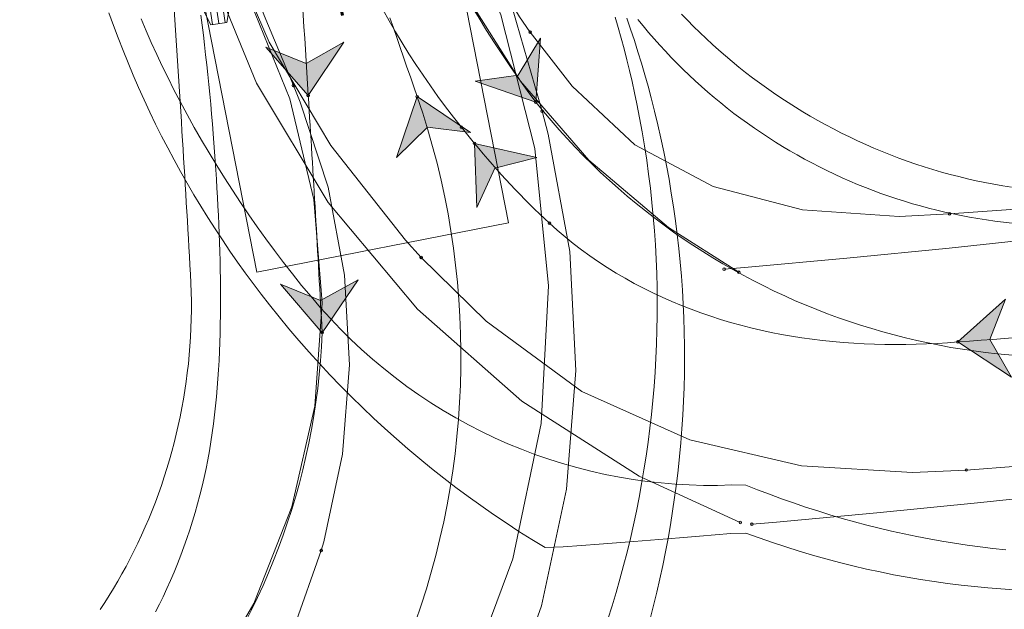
# Model space of a CAD drawing. Header units: metres. Extents: x -173 to 224, y -225 to 46.
# Tile 33 of 42: x 33.29 to 42.89, y 17.7 to 23.44. Entities that reach past the tile are written whole.
import ezdxf
from ezdxf.enums import TextEntityAlignment as Align

# ---------------------------------------------------------------- set-up
doc = ezdxf.new("R2010")
doc.units = ezdxf.units.M
doc.layers.add('X-XX-AL-M-250', color=7, linetype='Continuous', lineweight=18)
doc.styles.add('TSText', font='Simplex.shx')

# ---------------------------------------------------------------- blocks, each defined once
blk = doc.blocks.new('*U431')
at = {"layer": 'X-XX-AL-M-250', "color": 2, "linetype": 'Continuous', "lineweight": 0, "ltscale": 0.3048, "transparency": 33554687}
blk.add_circle((0, 0), 0.0127, dxfattribs=at)
blk = doc.blocks.new('*U433')
at = {"layer": 'X-XX-AL-M-250', "color": 2, "linetype": 'Continuous', "lineweight": 0, "ltscale": 0.3048, "transparency": 33554687}
blk.add_circle((0, 0), 0.0127, dxfattribs=at)
blk = doc.blocks.new('*U434')
at = {"layer": 'X-XX-AL-M-250', "color": 2, "linetype": 'Continuous', "lineweight": 0, "ltscale": 0.3048, "transparency": 33554687}
blk.add_circle((0, 0), 0.0127, dxfattribs=at)
blk = doc.blocks.new('*U435')
at = {"layer": 'X-XX-AL-M-250', "color": 2, "linetype": 'Continuous', "lineweight": 0, "ltscale": 0.3048, "transparency": 33554687}
blk.add_circle((0, 0), 0.0127, dxfattribs=at)
blk = doc.blocks.new('*U436')
at = {"layer": 'X-XX-AL-M-250', "color": 2, "linetype": 'Continuous', "lineweight": 0, "ltscale": 0.3048, "transparency": 33554687}
blk.add_circle((0, 0), 0.0127, dxfattribs=at)
blk = doc.blocks.new('*U437')
at = {"layer": 'X-XX-AL-M-250', "color": 2, "linetype": 'Continuous', "lineweight": 0, "ltscale": 0.3048, "transparency": 33554687}
blk.add_circle((0, 0), 0.0127, dxfattribs=at)
blk = doc.blocks.new('*U438')
at = {"layer": 'X-XX-AL-M-250', "color": 2, "linetype": 'Continuous', "lineweight": 0, "ltscale": 0.3048, "transparency": 33554687}
blk.add_circle((0, 0), 0.0127, dxfattribs=at)
blk = doc.blocks.new('*U440')
at = {"layer": 'X-XX-AL-M-250', "color": 2, "linetype": 'Continuous', "lineweight": 0, "ltscale": 0.3048, "transparency": 33554687}
blk.add_circle((0, 0), 0.0127, dxfattribs=at)
blk = doc.blocks.new('*U446')
at = {"layer": 'X-XX-AL-M-250', "color": 3, "linetype": 'Continuous', "ltscale": 0.3048, "transparency": 33554687, "flags": 128}
for points in [[(42.9949, 18.2748), (42.87, 18.2885), (42.7454, 18.3038), (42.6211, 18.3208), (42.4971, 18.3395), (42.3736, 18.3598), (42.2504, 18.3819), (42.1277, 18.4055), (42.0053, 18.4308), (41.8835, 18.4577), (41.762, 18.4863), (41.6411, 18.5165), (41.5206, 18.5483), (41.4007, 18.5817), (41.2814, 18.6168), (41.1626, 18.6535), (41.0443, 18.6917), (40.9266, 18.7316), (40.8095, 18.773), (40.6931, 18.8159), (40.5772, 18.8605), (40.462, 18.9065), (40.3262, 18.907), (40.1872, 18.9032), (40.0486, 18.9033), (39.9106, 18.9073), (39.773, 18.9147), (39.6362, 18.9261), (39.5, 18.9412), (39.3646, 18.9599), (39.23, 18.982), (39.0902, 19.0095), (38.9511, 19.0407), (38.8131, 19.0756), (38.6763, 19.1147), (38.5409, 19.1575), (38.4065, 19.204), (38.2736, 19.2542), (38.1424, 19.3084), (38.0128, 19.3661), (37.8848, 19.4273), (37.7584, 19.492), (37.6341, 19.5604), (37.5118, 19.6322), (37.3914, 19.7075), (37.2731, 19.7859), (37.1569, 19.8676), (37.0429, 19.9525), (36.9315, 20.0408), (36.8226, 20.1322), (36.7161, 20.2266), (36.6121, 20.3239), (36.5108, 20.4242), (36.4122, 20.5272), (36.3163, 20.6331), (36.2233, 20.7415), (36.1319, 20.8515), (36.0422, 20.9629), (35.9539, 21.0755), (35.8673, 21.1895), (35.7822, 21.3047), (35.6987, 21.4212), (35.617, 21.539), (35.537, 21.658), (35.4586, 21.7781), (35.381, 21.8987), (35.3042, 22.0199), (35.2292, 22.1422), (35.1559, 22.2656), (35.0843, 22.39), (35.0145, 22.5154), (34.9465, 22.6419), (34.8868, 22.7566), (34.829, 22.8714), (34.7728, 22.9863), (34.7185, 23.1013), (34.6659, 23.2163), (34.6151, 23.3313), (34.5659, 23.4463)], [(39.8337, 23.4942), (39.8924, 23.4331), (39.952, 23.3729), (40.0126, 23.3137), (40.074, 23.2555), (40.1363, 23.1981), (40.1994, 23.1417), (40.2634, 23.0862), (40.3281, 23.0317), (40.3937, 22.9782), (40.4601, 22.9258), (40.5273, 22.8743), (40.5952, 22.8238), (40.6638, 22.7744), (40.7332, 22.7259), (40.8033, 22.6786), (40.8741, 22.6323), (40.9456, 22.5871), (41.0177, 22.543), (41.0905, 22.4999), (41.1639, 22.4579), (41.2402, 22.4159), (41.3172, 22.375), (41.3948, 22.3353), (41.4729, 22.2968), (41.5516, 22.2594), (41.631, 22.2234), (41.7109, 22.1886), (41.7913, 22.155), (41.8722, 22.1226), (41.9536, 22.0914), (42.0356, 22.0615), (42.118, 22.033), (42.201, 22.0058), (42.2843, 21.9799), (42.3682, 21.9554), (42.4524, 21.9322), (42.537, 21.9103), (42.622, 21.8898), (42.7075, 21.8707), (42.7932, 21.8529), (42.8792, 21.8364), (42.9656, 21.8213), (43.0521, 21.8073)]]:
    blk.add_lwpolyline(points, dxfattribs=at)
blk = doc.blocks.new('*U459')
at = {"layer": 'X-XX-AL-M-250', "color": 6, "linetype": 'Continuous', "lineweight": 0, "ltscale": 0.3048, "transparency": 33554687}
blk.add_circle((0, 0), 0.0127, dxfattribs=at)
blk = doc.blocks.new('*U460')
at = {"layer": 'X-XX-AL-M-250', "transparency": 33554687}
blk.add_hatch(color=4, dxfattribs=at).paths.add_polyline_path([(0, 0), (0.523, -0.3421), (0.3116, 0.0235), (0.4658, 0.4167)])
at = {"layer": 'X-XX-AL-M-250', "color": 4, "linetype": 'Continuous', "ltscale": 0.3048, "transparency": 33554687, "flags": 128}
blk.add_lwpolyline([(0, 0), (0.523, -0.3421), (0.3116, 0.0235), (0.4658, 0.4167)], close=True, dxfattribs=at)
blk = doc.blocks.new('*U461')
at = {"layer": 'X-XX-AL-M-250', "color": 6, "linetype": 'Continuous', "lineweight": 0, "ltscale": 0.3048, "transparency": 33554687}
blk.add_circle((0, 0), 0.0127, dxfattribs=at)
blk = doc.blocks.new('*U462')
at = {"layer": 'X-XX-AL-M-250', "color": 6, "linetype": 'Continuous', "lineweight": 0, "ltscale": 0.3048, "transparency": 33554687}
blk.add_circle((0, 0), 0.0127, dxfattribs=at)
blk = doc.blocks.new('*U463')
at = {"layer": 'X-XX-AL-M-250', "color": 6, "linetype": 'Continuous', "lineweight": 0, "ltscale": 0.3048, "transparency": 33554687}
blk.add_circle((0, 0), 0.0127, dxfattribs=at)
blk = doc.blocks.new('*U464')
at = {"layer": 'X-XX-AL-M-250', "color": 6, "linetype": 'Continuous', "lineweight": 0, "ltscale": 0.3048, "transparency": 33554687}
blk.add_circle((0, 0), 0.0127, dxfattribs=at)
blk = doc.blocks.new('*U465')
at = {"layer": 'X-XX-AL-M-250', "transparency": 33554687}
blk.add_hatch(color=4, dxfattribs=at).paths.add_polyline_path([(0, 0), (0.023, -0.6246), (0.1993, -0.2407), (0.6093, -0.1394)])
at = {"layer": 'X-XX-AL-M-250', "color": 4, "linetype": 'Continuous', "ltscale": 0.3048, "transparency": 33554687, "flags": 128}
blk.add_lwpolyline([(0, 0), (0.023, -0.6246), (0.1993, -0.2407), (0.6093, -0.1394)], close=True, dxfattribs=at)
blk = doc.blocks.new('*U466')
at = {"layer": 'X-XX-AL-M-250', "color": 6, "linetype": 'Continuous', "lineweight": 0, "ltscale": 0.3048, "transparency": 33554687}
blk.add_circle((0, 0), 0.0127, dxfattribs=at)
blk = doc.blocks.new('*U467')
at = {"layer": 'X-XX-AL-M-250', "color": 6, "linetype": 'Continuous', "lineweight": 0, "ltscale": 0.3048, "transparency": 33554687}
blk.add_circle((0, 0), 0.0127, dxfattribs=at)
blk = doc.blocks.new('*U468')
at = {"layer": 'X-XX-AL-M-250', "color": 6, "linetype": 'Continuous', "lineweight": 0, "ltscale": 0.3048, "transparency": 33554687}
blk.add_circle((0, 0), 0.0127, dxfattribs=at)
blk = doc.blocks.new('*U425')
at = {"layer": 'X-XX-AL-M-250', "color": 2, "linetype": 'Continuous', "ltscale": 0.3048, "transparency": 33554687, "flags": 128}
for points in [[(38.3578, 23.3194), (38.2539, 23.468), (37.7988, 24.2264), (37.4451, 25.0391), (37.1996, 25.8908), (37.0748, 26.6786)], [(37.2969, 21.1233), (37.1431, 21.2918), (36.4162, 22.214), (35.8152, 23.2214), (35.3494, 24.2982), (35.0524, 25.3116)], [(42.4464, 21.5472), (41.9568, 21.5236), (41.0151, 21.5869), (40.1428, 21.8157), (39.3788, 22.2207), (38.7684, 22.7915), (38.3584, 23.3187)], [(46.2913, 21.8194), (45.992, 21.7962), (44.9787, 21.7288), (43.9656, 21.6584), (42.9528, 21.585), (42.4464, 21.5472)], [(42.6111, 19.0526), (42.0863, 19.0274), (41.0061, 19.0935), (39.9157, 19.3462), (38.8634, 19.8165), (37.9303, 20.5018), (37.2963, 21.1239)], [(46.4386, 19.324), (46.1308, 19.3001), (45.1249, 19.2331), (44.1192, 19.1632), (43.1137, 19.0902), (42.6111, 19.0526)]]:
    blk.add_lwpolyline(points, dxfattribs=at)
at = {"layer": 'X-XX-AL-M-250', "color": 6, "linetype": 'Continuous', "ltscale": 0.3048, "transparency": 33554687, "flags": 128}
for points in [[(37.8167, 22.2346), (37.7526, 22.3135), (37.6886, 22.3923)], [(42.5287, 20.2999), (42.4274, 20.2923), (42.326, 20.286), (42.2245, 20.2811), (42.123, 20.2776), (42.0214, 20.2755), (41.9198, 20.2748), (41.8182, 20.2757), (41.7166, 20.2781), (41.6151, 20.2821), (41.5137, 20.2876), (41.4123, 20.2948), (41.3111, 20.3037), (41.2101, 20.3142), (41.1092, 20.3265), (41.0086, 20.3405), (40.9082, 20.3563), (40.8082, 20.3739), (40.7084, 20.3934), (40.6091, 20.4147), (40.5102, 20.4379), (40.4117, 20.463), (40.3138, 20.49), (40.2164, 20.519), (40.1197, 20.55), (40.0236, 20.583), (39.9282, 20.618), (39.8335, 20.655), (39.7397, 20.694), (39.6468, 20.7351), (39.5548, 20.7782), (39.4639, 20.8235), (39.3739, 20.8707), (39.2851, 20.9201), (39.1975, 20.9715), (39.1111, 21.025), (39.0261, 21.0806), (38.9424, 21.1382), (38.8602, 21.1979), (38.7794, 21.2596), (38.7003, 21.3233), (38.6229, 21.389), (38.5471, 21.4568)]]:
    blk.add_lwpolyline(points, dxfattribs=at)
at = {"layer": 'X-XX-AL-M-250', "color": 6, "linetype": 'Continuous', "ltscale": 0.3048, "transparency": 33554687}
for centre, radius, start, end in [((43.8721, 27.3489), 7.9249, 189.7175, 218.71475), ((43.8178, 27.1385), 7.75, 219.25435, 227.14908), ((68.0569, -317.7231), 338.9856, 93.703223, 94.318898)]:
    blk.add_arc(centre, radius, start, end, dxfattribs=at)
at = {"layer": 'X-XX-AL-M-250'}
for name, p in [('*U446', (0, 0)), ('*U440', (38.3578, 23.3194)), ('*U437', (38.3584, 23.3187)), ('*U465', (37.8167, 22.2346)), ('*U433', (42.4464, 21.5472)), ('*U436', (42.4464, 21.5472)), ('*U435', (37.2963, 21.1239)), ('*U438', (37.2969, 21.1233)), ('*U460', (42.5287, 20.2999)), ('*U431', (42.6111, 19.0526)), ('*U434', (42.6111, 19.0526))]:
    blk.add_blockref(name, p, dxfattribs=at)
for name, p, rotation in [('*U467', (37.6886, 22.3923), 129.0813011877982), ('*U468', (37.6886, 22.3923), 128.714753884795), ('*U464', (37.8167, 22.2346), 129.2543476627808), ('*U466', (37.8167, 22.2346), 129.4441364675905), ('*U462', (38.5471, 21.4568), 138.1995170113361), ('*U463', (38.5471, 21.4568), 137.149080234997), ('*U459', (42.5287, 20.2999), 184.3188975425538), ('*U461', (42.5287, 20.2999), 184.3133653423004)]:
    blk.add_blockref(name, p, dxfattribs=dict(at, rotation=rotation))
blk = doc.blocks.new('*U501')
at = {"layer": 'X-XX-AL-M-250', "color": 2, "linetype": 'Continuous', "lineweight": 0, "ltscale": 0.3048, "transparency": 33554687}
blk.add_circle((0, 0), 0.0127, dxfattribs=at)
blk = doc.blocks.new('*U504')
at = {"layer": 'X-XX-AL-M-250', "color": 2, "linetype": 'Continuous', "lineweight": 0, "ltscale": 0.3048, "transparency": 33554687}
blk.add_circle((0, 0), 0.0127, dxfattribs=at)
blk = doc.blocks.new('*U505')
at = {"layer": 'X-XX-AL-M-250', "color": 2, "linetype": 'Continuous', "lineweight": 0, "ltscale": 0.3048, "transparency": 33554687}
blk.add_circle((0, 0), 0.0127, dxfattribs=at)
blk = doc.blocks.new('*U507')
at = {"layer": 'X-XX-AL-M-250', "color": 2, "linetype": 'Continuous', "lineweight": 0, "ltscale": 0.3048, "transparency": 33554687}
blk.add_circle((0, 0), 0.0127, dxfattribs=at)
blk = doc.blocks.new('*U508')
at = {"layer": 'X-XX-AL-M-250', "color": 2, "linetype": 'Continuous', "lineweight": 0, "ltscale": 0.3048, "transparency": 33554687}
blk.add_circle((0, 0), 0.0127, dxfattribs=at)
blk = doc.blocks.new('*U510')
at = {"layer": 'X-XX-AL-M-250', "color": 2, "linetype": 'Continuous', "lineweight": 0, "ltscale": 0.3048, "transparency": 33554687}
blk.add_circle((0, 0), 0.0127, dxfattribs=at)
blk = doc.blocks.new('*U512')
at = {"layer": 'X-XX-AL-M-250', "color": 3, "linetype": 'Continuous', "ltscale": 0.3048, "transparency": 33554687, "flags": 128}
for points in [[(33.4676, 19.348), (33.5044, 19.4209), (33.5402, 19.4944), (33.5774, 19.5739), (33.6132, 19.6541), (33.6478, 19.7349), (33.6812, 19.8161), (33.7131, 19.898), (33.7437, 19.9804), (33.773, 20.0632), (33.801, 20.1466), (33.8276, 20.2304), (33.8527, 20.3147), (33.8766, 20.3994), (33.8992, 20.4845), (33.9203, 20.57), (33.9399, 20.6559), (33.9583, 20.7421), (33.9753, 20.8287), (33.9909, 20.9155), (34.0053, 21.0026), (34.0184, 21.09), (34.0304, 21.1775), (34.0413, 21.2652), (34.0511, 21.3531), (34.0599, 21.4411), (34.0677, 21.5292), (34.0745, 21.6175), (34.0804, 21.7057), (34.0855, 21.7941), (34.0897, 21.8825), (34.0932, 21.971), (34.0959, 22.0595), (34.0979, 22.148), (34.0993, 22.2365), (34.1, 22.3251), (34.1001, 22.4136), (34.0996, 22.5021), (34.0986, 22.5907), (34.0971, 22.6792), (34.0951, 22.7677), (34.0926, 22.8562), (34.0897, 22.9446), (34.0865, 23.0331), (34.0828, 23.1215), (34.0789, 23.2099), (34.0746, 23.2983), (34.0699, 23.3867), (34.065, 23.4751), (34.0597, 23.5634), (34.0541, 23.6518), (34.0482, 23.7401), (34.042, 23.8284), (34.0354, 23.9167), (34.0285, 24.005), (34.0207, 24.1007), (34.0125, 24.1965), (34.0038, 24.2924), (33.9948, 24.3883), (33.9855, 24.4844), (33.9757, 24.5805), (33.9655, 24.6766), (33.9549, 24.7729), (33.9439, 24.8691), (33.9326, 24.9654), (33.9208, 25.0618), (33.9086, 25.1582)], [(38.0598, 25.1314), (38.0974, 25.0222), (38.1339, 24.9124), (38.1691, 24.8021), (38.2031, 24.6912), (38.2359, 24.5798), (38.2675, 24.4677), (38.2978, 24.3551), (38.3312, 24.2239), (38.3629, 24.0922), (38.3928, 23.96), (38.421, 23.8273), (38.4473, 23.6941), (38.4718, 23.5605), (38.4945, 23.4265), (38.5154, 23.2922), (38.5344, 23.1576), (38.5516, 23.0227), (38.567, 22.8876), (38.5805, 22.7523), (38.5921, 22.617), (38.6019, 22.4814), (38.6098, 22.3459), (38.6159, 22.2103), (38.6201, 22.0747), (38.6225, 21.9392), (38.6229, 21.8038), (38.6215, 21.6684), (38.6183, 21.5332), (38.6132, 21.3981), (38.6063, 21.2633), (38.5976, 21.1286), (38.587, 20.9942), (38.5747, 20.8601), (38.5605, 20.7263), (38.5446, 20.5928), (38.5268, 20.4596), (38.5073, 20.3268), (38.486, 20.1944)], [(38.486, 20.1944), (38.4629, 20.0624), (38.4381, 19.9308), (38.4115, 19.7997), (38.3831, 19.669), (38.353, 19.5388), (38.3212, 19.4091), (38.288, 19.2798)]]:
    blk.add_lwpolyline(points, dxfattribs=at)
blk = doc.blocks.new('*U516')
at = {"layer": 'X-XX-AL-M-250', "color": 254, "linetype": 'Continuous', "lineweight": 0, "ltscale": 0.3048, "transparency": 33554687}
blk.add_lwpolyline([(0, 1.25), (-10.24, 1.25), (-10.24, -1.25), (0, -1.25), (0, 1.25), (0, 1.25)], close=True, dxfattribs=at)
blk = doc.blocks.new('*U515')
at = {"layer": 'X-XX-AL-M-250', "color": 2, "linetype": 'Continuous', "ltscale": 0.3048, "transparency": 33554687}
for p, q in [((0.8651, 0.6915), (1.2091, -0.2645)), ((0.9248, 0.713), (1.2688, -0.243)), ((0.9846, 0.7345), (1.3286, -0.2215)), ((-1.3335, 0.2173), (-0.978, -0.7345)), ((-1.274, 0.2395), (-0.9185, -0.7123)), ((-1.2146, 0.2617), (-0.8591, -0.6901)), ((1.7108, -3.2125), (1.9066, -4.2095)), ((1.7731, -3.2003), (1.9689, -4.1972)), ((1.8354, -3.188), (2.0312, -4.185)), ((1.2621, -3.3006), (1.458, -4.2976)), ((1.3244, -3.2884), (1.5203, -4.2853)), ((1.3867, -3.2761), (1.5826, -4.2731)), ((0.0178, -3.545), (0.2136, -4.542)), ((0.0801, -3.5328), (0.2759, -4.5297)), ((-0.4931, -3.6454), (-0.2973, -4.6423)), ((-0.4308, -3.6332), (-0.235, -4.6301)), ((-0.3685, -3.6209), (-0.1727, -4.6179)), ((-0.0445, -3.5573), (0.1513, -4.5542)), ((1.9791, -4.4576), (2.1288, -5.4625)), ((2.0419, -4.4482), (2.1916, -5.4531)), ((2.1047, -4.4389), (2.2544, -5.4438)), ((-0.225, -4.878), (-0.079, -5.8834)), ((-0.1622, -4.8689), (-0.0162, -5.8743)), ((-0.0993, -4.8597), (0.0466, -5.8652))]:
    blk.add_line(p, q, dxfattribs=at)
at = {"layer": 'X-XX-AL-M-250', "color": 254, "linetype": 'Continuous', "ltscale": 0.3048, "transparency": 33554687, "flags": 128}
for points in [[(0.8503, 0.6861), (0.9994, 0.7398), (1.0925, 0.6221), (1.3402, -0.0662), (1.3434, -0.2162), (1.1942, -0.2699), (1.1011, -0.1522), (0.8535, 0.5361)], [(-1.3483, 0.2117), (-1.1998, 0.2672), (-1.1053, 0.1507), (-0.8493, -0.5346), (-0.8443, -0.6846), (-0.9928, -0.74), (-1.0873, -0.6235), (-1.3433, 0.0618)], [(1.6953, -3.2155), (1.8508, -3.185), (1.9251, -3.3154), (2.0661, -4.0332), (2.0467, -4.1819), (1.8911, -4.2125), (1.8169, -4.0821), (1.6759, -3.3643)], [(1.2467, -3.3037), (1.4022, -3.2731), (1.4765, -3.4035), (1.6175, -4.1213), (1.598, -4.2701), (1.4425, -4.3006), (1.3682, -4.1702), (1.2272, -3.4524)], [(-0.06, -3.5603), (0.0956, -3.5298), (0.1698, -3.6601), (0.3108, -4.3779), (0.2914, -4.5267), (0.1359, -4.5573), (0.0616, -4.4269), (-0.0794, -3.7091)], [(-0.5086, -3.6484), (-0.3531, -3.6179), (-0.2788, -3.7483), (-0.1378, -4.4661), (-0.1572, -4.6148), (-0.3128, -4.6454), (-0.387, -4.515), (-0.528, -3.7972)], [(1.9635, -4.4599), (2.1203, -4.4366), (2.1885, -4.5702), (2.2963, -5.2937), (2.27, -5.4415), (2.1132, -5.4648), (2.045, -5.3312), (1.9372, -4.6076)], [(-0.2406, -4.8803), (-0.0838, -4.8575), (-0.0161, -4.9914), (0.089, -5.7153), (0.0622, -5.8629), (-0.0946, -5.8857), (-0.1623, -5.7518), (-0.2674, -5.0279)]]:
    blk.add_lwpolyline(points, close=True, dxfattribs=at)
at = {"layer": 'X-XX-AL-M-250', "rotation": 101.1127567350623}
blk.add_blockref('*U516', (-0.3913, 1.9919), dxfattribs=at)
at = {"layer": 'X-XX-AL-M-250', "color": 4, "transparency": 33554687, "style": 'TSText'}
for s, height, p in [('Scania P25 L', 0.625, (0.9513, -2.9622)), ('Custom', 0.41667, (0.1847, -3.1128)), ('(c) 2022 Transoft Solutions, Inc. All rights reserved.', 0.025, (0.5956, -3.0321))]:
    blk.add_text(s, height=height, rotation=281.11276, dxfattribs=at).set_placement(p, align=Align.MIDDLE_CENTER)
blk = doc.blocks.new('*U523')
at = {"layer": 'X-XX-AL-M-250', "color": 6, "linetype": 'Continuous', "lineweight": 0, "ltscale": 0.3048, "transparency": 33554687}
blk.add_circle((0, 0), 0.0127, dxfattribs=at)
blk = doc.blocks.new('*U524')
at = {"layer": 'X-XX-AL-M-250', "transparency": 33554687}
blk.add_hatch(color=4, dxfattribs=at).paths.add_polyline_path([(0, 0), (-0.2012, -0.5917), (0.1003, -0.296), (0.5195, -0.3475)])
at = {"layer": 'X-XX-AL-M-250', "color": 4, "linetype": 'Continuous', "ltscale": 0.3048, "transparency": 33554687, "flags": 128}
blk.add_lwpolyline([(0, 0), (-0.2012, -0.5917), (0.1003, -0.296), (0.5195, -0.3475)], close=True, dxfattribs=at)
blk = doc.blocks.new('*U525')
at = {"layer": 'X-XX-AL-M-250', "color": 6, "linetype": 'Continuous', "lineweight": 0, "ltscale": 0.3048, "transparency": 33554687}
blk.add_circle((0, 0), 0.0127, dxfattribs=at)
blk = doc.blocks.new('*U499')
at = {"layer": 'X-XX-AL-M-250', "color": 2, "linetype": 'Continuous', "ltscale": 0.3048, "transparency": 33554687, "flags": 128}
for points in [[(37.2357, 24.2236), (36.9848, 25.0896), (36.6827, 26.1446), (36.4288, 27.1745), (36.2089, 28.2018), (35.9504, 29.2224), (35.6525, 30.2322), (35.3154, 31.2296)], [(34.8098, 24.4755), (34.5264, 25.1559), (34.2046, 26.0466), (33.9422, 26.9898), (33.7288, 27.9302), (33.4827, 28.8545), (33.201, 29.7684), (32.8838, 30.6708)], [(35.0824, 19.9447), (35.1067, 20.0287), (35.2879, 20.8829), (35.3557, 21.7534), (35.309, 22.6252), (35.1487, 23.4833), (34.8775, 24.3131), (34.8103, 24.4743)], [(36.793, 18.2062), (36.8397, 18.3126), (37.2286, 19.4061), (37.4715, 20.5413), (37.5643, 21.6985), (37.5052, 22.858), (37.2953, 24), (37.2354, 24.2246)], [(30.6793, 16.37), (31.6382, 16.4654), (32.5234, 16.7115), (33.3011, 17.1217), (33.9262, 17.6921), (34.4197, 18.4118), (34.8164, 19.1973), (35.0821, 19.9436)]]:
    blk.add_lwpolyline(points, dxfattribs=at)
at = {"layer": 'X-XX-AL-M-250', "color": 6, "linetype": 'Continuous', "ltscale": 0.3048, "transparency": 33554687, "flags": 128}
blk.add_lwpolyline([(36.0171, 24.3656), (35.9837, 24.4615), (35.9503, 24.5575), (35.9169, 24.6534), (35.8836, 24.7494), (35.8504, 24.8454), (35.8174, 24.9415), (35.7845, 25.0376), (35.7518, 25.1338)], dxfattribs=at)
at = {"layer": 'X-XX-AL-M-250', "color": 6, "linetype": 'Continuous', "ltscale": 0.3048, "transparency": 33554687}
blk.add_arc((28.6936, 21.8301), 7.75, 339.30559, 19.09623, dxfattribs=at)
at = {"layer": 'X-XX-AL-M-250'}
for name, p in [('*U512', (0, 0)), ('*U515', (34.0991, 30.9516)), ('*U508', (34.8098, 24.4755)), ('*U505', (34.8103, 24.4743)), ('*U524', (36.0171, 24.3656)), ('*U507', (37.2354, 24.2246)), ('*U510', (37.2357, 24.2236)), ('*U501', (35.0821, 19.9436)), ('*U504', (35.0824, 19.9447))]:
    blk.add_blockref(name, p, dxfattribs=at)
for name, rotation in [('*U523', 109.0962298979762), ('*U525', 108.8407605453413)]:
    blk.add_blockref(name, (36.0171, 24.3656), dxfattribs=dict(at, rotation=rotation))
blk = doc.blocks.new('*U549')
at = {"layer": 'X-XX-AL-M-250', "color": 2, "linetype": 'Continuous', "lineweight": 0, "ltscale": 0.3048, "transparency": 33554687}
blk.add_circle((0, 0), 0.0127, dxfattribs=at)
blk = doc.blocks.new('*U551')
at = {"layer": 'X-XX-AL-M-250', "color": 2, "linetype": 'Continuous', "lineweight": 0, "ltscale": 0.3048, "transparency": 33554687}
blk.add_circle((0, 0), 0.0127, dxfattribs=at)
blk = doc.blocks.new('*U552')
at = {"layer": 'X-XX-AL-M-250', "color": 2, "linetype": 'Continuous', "lineweight": 0, "ltscale": 0.3048, "transparency": 33554687}
blk.add_circle((0, 0), 0.0127, dxfattribs=at)
blk = doc.blocks.new('*U554')
at = {"layer": 'X-XX-AL-M-250', "color": 2, "linetype": 'Continuous', "lineweight": 0, "ltscale": 0.3048, "transparency": 33554687}
blk.add_circle((0, 0), 0.0127, dxfattribs=at)
blk = doc.blocks.new('*U556')
at = {"layer": 'X-XX-AL-M-250', "color": 3, "linetype": 'Continuous', "ltscale": 0.3048, "transparency": 33554687, "flags": 128}
for points in [[(42.9822, 17.8858), (42.8538, 17.8942), (42.7247, 17.9046), (42.595, 17.9168), (42.4647, 17.9311), (42.334, 17.9473), (42.2028, 17.9656), (42.0712, 17.9859), (41.9395, 18.0083), (41.8074, 18.0328), (41.6754, 18.0594), (41.5432, 18.0881), (41.4112, 18.1188), (41.2793, 18.1517), (41.1478, 18.1866), (41.0165, 18.2236), (40.8857, 18.2626), (40.7553, 18.3037), (40.6255, 18.3468), (40.4962, 18.3919), (40.3676, 18.439), (40.2209, 18.4337), (40.0692, 18.4209), (39.9152, 18.4082), (39.7588, 18.3954), (39.6, 18.3826), (39.4385, 18.3698), (39.2743, 18.357), (39.1071, 18.3441), (38.937, 18.3312), (38.7636, 18.3183), (38.587, 18.3054), (38.4099, 18.2974), (38.282, 18.3753), (38.1553, 18.4552), (38.0298, 18.537), (37.9056, 18.6207), (37.7826, 18.7062), (37.661, 18.7937), (37.5407, 18.8829), (37.4217, 18.974), (37.3041, 19.0669), (37.1879, 19.1615), (37.0732, 19.2579), (36.9599, 19.3561), (36.8481, 19.456), (36.7377, 19.5576), (36.629, 19.6608), (36.5217, 19.7658), (36.416, 19.8723), (36.312, 19.9805), (36.2095, 20.0903), (36.1087, 20.2017), (36.0095, 20.3146), (35.9121, 20.429), (35.8164, 20.5449), (35.7224, 20.6624), (35.6427, 20.7649), (35.5643, 20.8685), (35.4872, 20.9731), (35.4115, 21.0788), (35.337, 21.1854), (35.2641, 21.2932), (35.1926, 21.402), (35.1225, 21.5117), (35.0538, 21.6224), (34.9864, 21.734), (34.9205, 21.8465), (34.856, 21.9598), (34.7931, 22.0742), (34.7318, 22.1894), (34.6719, 22.3054), (34.6135, 22.4223), (34.5566, 22.5399), (34.5011, 22.6582), (34.4472, 22.7773), (34.395, 22.8972), (34.3445, 23.0179), (34.2955, 23.1392), (34.248, 23.2611), (34.2021, 23.3837), (34.1578, 23.5068)], [(39.3143, 23.4416), (39.3661, 23.3779), (39.4189, 23.315), (39.4726, 23.2529), (39.5273, 23.1916), (39.5829, 23.1312), (39.6394, 23.0717), (39.6968, 23.0131), (39.755, 22.9553), (39.8142, 22.8985), (39.8741, 22.8426), (39.935, 22.7876), (39.9966, 22.7335), (40.0591, 22.6804), (40.1224, 22.6283), (40.1864, 22.5772), (40.2512, 22.527), (40.3168, 22.4778), (40.3831, 22.4296), (40.4502, 22.3825), (40.518, 22.3364), (40.5864, 22.2913), (40.6556, 22.2473), (40.7254, 22.2043), (40.7959, 22.1624), (40.867, 22.1216), (40.9387, 22.0819), (41.011, 22.0433), (41.0839, 22.0057), (41.1573, 21.9694), (41.2313, 21.9341), (41.3058, 21.9), (41.3808, 21.867), (41.4563, 21.8352), (41.5322, 21.8046), (41.6086, 21.7751), (41.6844, 21.7471), (41.7607, 21.7204), (41.8374, 21.6947), (41.9145, 21.6702), (41.9921, 21.6468), (42.0701, 21.6245), (42.1486, 21.6034), (42.2275, 21.5835), (42.3069, 21.5647), (42.3868, 21.5471), (42.4673, 21.5306), (42.5483, 21.5154), (42.6298, 21.5013), (42.712, 21.4884), (42.7947, 21.4767), (42.878, 21.4663), (42.9619, 21.4572)]]:
    blk.add_lwpolyline(points, dxfattribs=at)
blk = doc.blocks.new('*U565')
at = {"layer": 'X-XX-AL-M-250', "color": 6, "linetype": 'Continuous', "lineweight": 0, "ltscale": 0.3048, "transparency": 33554687}
blk.add_circle((0, 0), 0.0127, dxfattribs=at)
blk = doc.blocks.new('*U566')
at = {"layer": 'X-XX-AL-M-250', "transparency": 33554687}
blk.add_hatch(color=4, dxfattribs=at).paths.add_polyline_path([(0, 0), (0.046, 0.6233), (-0.1715, 0.2613), (-0.5902, 0.2058)])
at = {"layer": 'X-XX-AL-M-250', "color": 4, "linetype": 'Continuous', "ltscale": 0.3048, "transparency": 33554687, "flags": 128}
blk.add_lwpolyline([(0, 0), (0.046, 0.6233), (-0.1715, 0.2613), (-0.5902, 0.2058)], close=True, dxfattribs=at)
blk = doc.blocks.new('*U567')
at = {"layer": 'X-XX-AL-M-250', "color": 6, "linetype": 'Continuous', "lineweight": 0, "ltscale": 0.3048, "transparency": 33554687}
blk.add_circle((0, 0), 0.0127, dxfattribs=at)
blk = doc.blocks.new('*U539')
at = {"layer": 'X-XX-AL-M-250', "color": 2, "linetype": 'Continuous', "ltscale": 0.3048, "transparency": 33554687, "flags": 128}
for points in [[(36.868, 27.0405), (36.8654, 26.6325), (36.9679, 25.6204), (37.2239, 24.6358), (37.6274, 23.7019), (38.1688, 22.8406), (38.8355, 22.0722), (39.6117, 21.4146), (40.2994, 20.9789)], [(34.6961, 25.9309), (34.7655, 25.393), (35.0821, 24.0746), (35.5964, 22.82), (36.2965, 21.6587), (37.1657, 20.6181), (38.1837, 19.7224), (39.3267, 18.9929), (40.313, 18.5405)], [(40.1553, 21.0095), (40.3547, 21.0267), (41.3517, 21.1171), (42.348, 21.2149), (43.3435, 21.32), (44.3382, 21.4323), (45.3321, 21.552), (46.3251, 21.6789), (46.5236, 21.7052)], [(40.4263, 18.5244), (40.6294, 18.542), (41.6446, 18.6345), (42.6591, 18.7345), (43.6728, 18.8419), (44.6857, 18.9568), (45.6977, 19.079), (46.7088, 19.2087), (46.9109, 19.2355)]]:
    blk.add_lwpolyline(points, dxfattribs=at)
at = {"layer": 'X-XX-AL-M-250', "color": 6, "linetype": 'Continuous', "ltscale": 0.3048, "transparency": 33554687}
for centre, radius, start, end in [((46.4619, 28.7386), 10.1755, 191.47374, 216.84976), ((43.5017, 26.7937), 6.644, 218.73835, 282.02135)]:
    blk.add_arc(centre, radius, start, end, dxfattribs=at)
at = {"layer": 'X-XX-AL-M-250'}
for name, p in [('*U556', (0, 0)), ('*U566', (38.3193, 22.6361)), ('*U554', (40.1553, 21.0095)), ('*U551', (40.2994, 20.9789)), ('*U549', (40.313, 18.5405)), ('*U552', (40.4263, 18.5244))]:
    blk.add_blockref(name, p, dxfattribs=at)
for name, rotation in [('*U567', 308.7383514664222), ('*U565', 306.8497569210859)]:
    blk.add_blockref(name, (38.3193, 22.6361), dxfattribs=dict(at, rotation=rotation))
blk = doc.blocks.new('*U603')
at = {"layer": 'X-XX-AL-M-250', "color": 3, "linetype": 'Continuous', "ltscale": 0.3048, "transparency": 33554687, "flags": 128}
for points in [[(39.0941, 23.4649), (39.1239, 23.3622), (39.1529, 23.2585), (39.1808, 23.1543), (39.2076, 23.0491), (39.2335, 22.943), (39.2586, 22.8359), (39.2823, 22.7277), (39.305, 22.6184), (39.3316, 22.4825), (39.3564, 22.3461), (39.3792, 22.2093), (39.4002, 22.0722), (39.4192, 21.9347), (39.4363, 21.797), (39.4515, 21.6591), (39.4646, 21.5211), (39.4758, 21.3829), (39.485, 21.2447), (39.4924, 21.1064), (39.4978, 20.9682), (39.5013, 20.83), (39.5029, 20.692), (39.5025, 20.554), (39.5003, 20.4162), (39.4962, 20.2786), (39.4902, 20.1412), (39.4822, 20.0041), (39.4723, 19.8673), (39.4604, 19.7307), (39.4468, 19.5945), (39.4312, 19.4586), (39.4139, 19.323), (39.3947, 19.1878), (39.3737, 19.0531), (39.3509, 18.9186), (39.3262, 18.7847), (39.2998, 18.6511), (39.2714, 18.5181), (39.2412, 18.3855), (39.2092, 18.2535), (39.1754, 18.1219), (39.1398, 17.9908), (39.1025, 17.8603), (39.0634, 17.7303), (39.0226, 17.6008)], [(34.0738, 17.6924), (34.1182, 17.7609), (34.1617, 17.83), (34.204, 17.8998), (34.2453, 17.9702), (34.2855, 18.0412), (34.3247, 18.1128), (34.3627, 18.1851), (34.4019, 18.2625), (34.4399, 18.3405), (34.4765, 18.4191), (34.512, 18.4983), (34.5461, 18.5781), (34.579, 18.6584), (34.6105, 18.7393), (34.6407, 18.8206), (34.6697, 18.9024), (34.6973, 18.9847), (34.7236, 19.0673), (34.7485, 19.1505), (34.772, 19.234), (34.7942, 19.3179), (34.815, 19.4021), (34.8344, 19.4867), (34.8525, 19.5716), (34.8693, 19.6568), (34.8846, 19.7423), (34.8986, 19.8281), (34.9112, 19.9141), (34.9224, 20.0004), (34.9323, 20.0869), (34.9407, 20.1735), (34.9477, 20.2604), (34.9534, 20.3474), (34.9576, 20.4347), (34.9603, 20.522), (34.9616, 20.6094), (34.9615, 20.6969), (34.96, 20.7845), (34.957, 20.8721), (34.9527, 20.9597), (34.9478, 21.0472), (34.9428, 21.1346), (34.9378, 21.2218), (34.9327, 21.3089), (34.9277, 21.3959), (34.9226, 21.4828), (34.9174, 21.5697), (34.9123, 21.6565), (34.9071, 21.7432), (34.9019, 21.8299), (34.8967, 21.9166), (34.8914, 22.0032), (34.8861, 22.0899), (34.8808, 22.1765), (34.8754, 22.2632), (34.87, 22.3499), (34.864, 22.4471), (34.8578, 22.5447), (34.8516, 22.6427), (34.8453, 22.741), (34.839, 22.8397), (34.8326, 22.9388), (34.8261, 23.038), (34.8196, 23.1376), (34.813, 23.2373), (34.8063, 23.3373), (34.7995, 23.4373), (34.7926, 23.5375)]]:
    blk.add_lwpolyline(points, dxfattribs=at)
blk = doc.blocks.new('*U612')
at = {"layer": 'X-XX-AL-M-250', "color": 6, "linetype": 'Continuous', "lineweight": 0, "ltscale": 0.3048, "transparency": 33554687}
blk.add_circle((0, 0), 0.0127, dxfattribs=at)
blk = doc.blocks.new('*U613')
at = {"layer": 'X-XX-AL-M-250', "transparency": 33554687}
blk.add_hatch(color=4, dxfattribs=at).paths.add_polyline_path([(0, 0), (0.3469, 0.5199), (-0.0206, 0.3118), (-0.4124, 0.4696)])
at = {"layer": 'X-XX-AL-M-250', "color": 4, "linetype": 'Continuous', "ltscale": 0.3048, "transparency": 33554687, "flags": 128}
blk.add_lwpolyline([(0, 0), (0.3469, 0.5199), (-0.0206, 0.3118), (-0.4124, 0.4696)], close=True, dxfattribs=at)
blk = doc.blocks.new('*U614')
at = {"layer": 'X-XX-AL-M-250', "color": 6, "linetype": 'Continuous', "lineweight": 0, "ltscale": 0.3048, "transparency": 33554687}
blk.add_circle((0, 0), 0.0127, dxfattribs=at)
blk = doc.blocks.new('*U615')
at = {"layer": 'X-XX-AL-M-250', "color": 6, "linetype": 'Continuous', "lineweight": 0, "ltscale": 0.3048, "transparency": 33554687}
blk.add_circle((0, 0), 0.0127, dxfattribs=at)
blk = doc.blocks.new('*U616')
at = {"layer": 'X-XX-AL-M-250', "transparency": 33554687}
blk.add_hatch(color=4, dxfattribs=at).paths.add_polyline_path([(0, 0), (0.3519, 0.5165), (-0.0176, 0.312), (-0.4078, 0.4736)])
at = {"layer": 'X-XX-AL-M-250', "color": 4, "linetype": 'Continuous', "ltscale": 0.3048, "transparency": 33554687, "flags": 128}
blk.add_lwpolyline([(0, 0), (0.3519, 0.5165), (-0.0176, 0.312), (-0.4078, 0.4736)], close=True, dxfattribs=at)
blk = doc.blocks.new('*U617')
at = {"layer": 'X-XX-AL-M-250', "color": 6, "linetype": 'Continuous', "lineweight": 0, "ltscale": 0.3048, "transparency": 33554687}
blk.add_circle((0, 0), 0.0127, dxfattribs=at)
blk = doc.blocks.new('*U582')
at = {"layer": 'X-XX-AL-M-250', "color": 2, "linetype": 'Continuous', "ltscale": 0.3048, "transparency": 33554687, "flags": 128}
for points in [[(37.1885, 25.1942), (37.4507, 24.7246), (37.9776, 23.4878), (38.3111, 22.1854), (38.4434, 20.8474), (38.3715, 19.5049), (38.097, 18.1888), (37.6262, 16.9295), (36.9701, 15.756), (36.1437, 14.6955)], [(34.7827, 24.7937), (35.0256, 24.4701), (35.542, 23.6037), (35.9212, 22.6689), (36.1543, 21.6875), (36.2361, 20.6821), (36.1646, 19.676), (35.9415, 18.6923), (35.5719, 17.7537), (35.0643, 16.882)]]:
    blk.add_lwpolyline(points, dxfattribs=at)
at = {"layer": 'X-XX-AL-M-250', "color": 6, "linetype": 'Continuous', "ltscale": 0.3048, "transparency": 33554687}
for centre, radius, start, end in [((-41.5129, 18.1983), 77.7446, 3.320552, 5.956596), ((-202.6304, 7.5293), 239.2132, 3.081908, 3.636427), ((29.5979, 20.6482), 6.644, 284.57118, 357.77452)]:
    blk.add_arc(centre, radius, start, end, dxfattribs=at)
at = {"layer": 'X-XX-AL-M-250'}
for name, p in [('*U603', (0, 0)), ('*U613', (36.1012, 22.7014)), ('*U616', (36.2369, 20.3902))]:
    blk.add_blockref(name, p, dxfattribs=at)
for name, p, rotation in [('*U614', (36.1012, 22.7014), 273.6364270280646), ('*U612', (36.1012, 22.7014), 273.3205524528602), ('*U615', (36.2369, 20.3902), 273.0819079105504), ('*U617', (36.2369, 20.3902), 267.7745228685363)]:
    blk.add_blockref(name, p, dxfattribs=dict(at, rotation=rotation))

msp = doc.modelspace()

# ---------------------------------------------------------------- block references
at = {"layer": 'X-XX-AL-M-250'}
for name, p in [('*U539', (0, 0)), ('*U582', (0, 0)), ('*U425', (-0.095, 0)), ('*U499', (1.1461, -1.6762))]:
    msp.add_blockref(name, p, dxfattribs=at)

doc.saveas('drawing.dxf')
